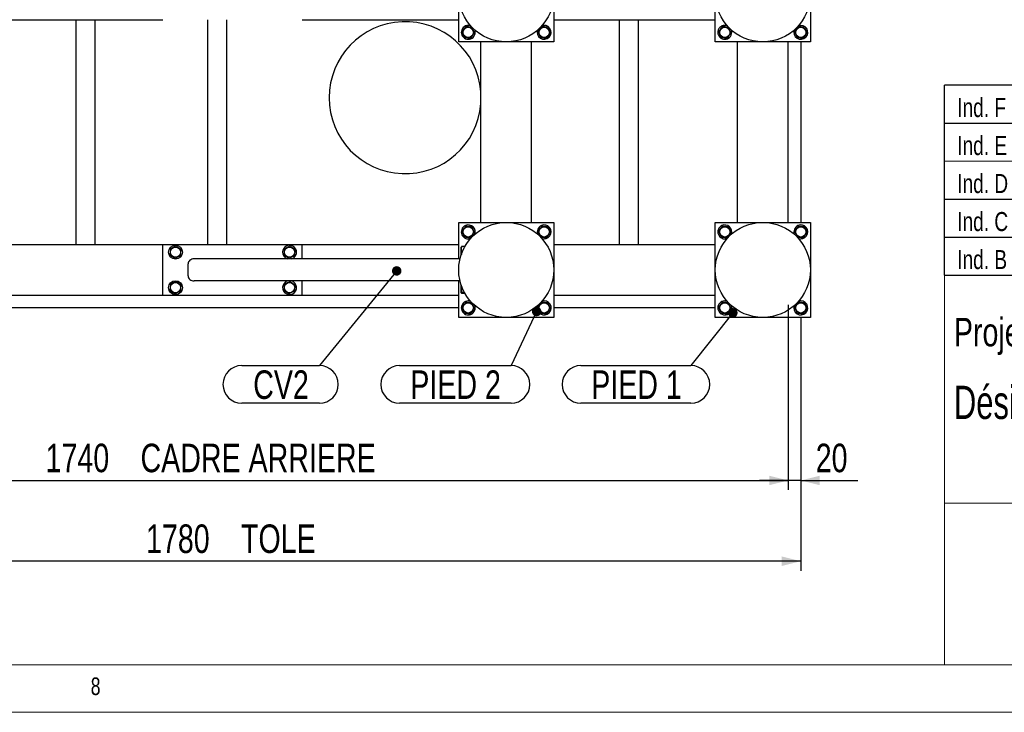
# Model space of a CAD drawing. Header units: millimetres. Extents: x 5 to 589, y 5 to 415.
# Tile 38 of 71: x 364 to 467, y 5 to 78. Entities that reach past the tile are written whole.
import ezdxf

# ---------------------------------------------------------------- set-up
doc = ezdxf.new("R2010")
doc.units = ezdxf.units.MM
doc.layers.add('COTES', color=1, linetype='Continuous')
doc.layers.add('NOTES', color=6, linetype='Continuous')
doc.layers.add('TRAIT-FORT', color=4, linetype='Continuous', lineweight=25)
doc.styles.add('SLDTEXTSTYLE0', font='TXT', dxfattribs={"width": 0.75})
doc.styles.add('SLDTEXTSTYLE7', font='TXT', dxfattribs={"width": 0.695728})
doc.dimstyles.new('SLDDIMSTYLE4', dxfattribs={"dimtxt": 3, "dimasz": 2, "dimexe": 0, "dimexo": 0.0625, "dimgap": 0.75, "dimtad": 1, "dimdec": 0, "dimlfac": 15, "dimrnd": 1e-09, "dimzin": 12, "dimdsep": 46, "dimtxsty": 'SLDTEXTSTYLE0', "dimsah": 1, "dimcen": 0.09, "dimadec": 0, "dimazin": 3, "dimtfac": 1, "dimtdec": 0, "dimtmove": 0, "dimatfit": 0, "dimfxl": 1, "dimfrac": 2, "dimtolj": 1, "dimtzin": 12, "dimarcsym": 0})
doc.dimstyles.new('SLDDIMSTYLE5', dxfattribs={"dimtxt": 3, "dimasz": 2, "dimexe": 0, "dimexo": 0.0625, "dimgap": 0.75, "dimtad": 1, "dimdec": 0, "dimlfac": 15, "dimrnd": 1e-09, "dimzin": 12, "dimdsep": 46, "dimtxsty": 'SLDTEXTSTYLE0', "dimsah": 1, "dimcen": 0.09, "dimadec": 0, "dimazin": 3, "dimtfac": 1, "dimtdec": 0, "dimtofl": 0, "dimtmove": 0, "dimatfit": 3, "dimfxl": 1, "dimfrac": 2, "dimtolj": 1, "dimtzin": 12, "dimarcsym": 0})
doc.dimstyles.new('SLDDIMSTYLE6', dxfattribs={"dimtxt": 0.18, "dimasz": 1, "dimexe": 0, "dimexo": 0.0625, "dimgap": 0, "dimtad": 0, "dimtih": 1, "dimtoh": 1, "dimdec": 0, "dimrnd": 1e-09, "dimzin": 0, "dimdsep": 46, "dimtxsty": 'Standard', "dimblk1": 'DOT', "dimblk2": 'DOT', "dimsah": 1, "dimcen": 0.09, "dimadec": 0, "dimazin": 0, "dimtfac": 1, "dimtdec": 0, "dimtofl": 0, "dimtmove": 0, "dimatfit": 3, "dimldrblk": 'DOT', "dimfxl": 1, "dimfrac": 2, "dimtolj": 1, "dimtzin": 0, "dimarcsym": 0})

# ---------------------------------------------------------------- blocks, each defined once
blk = doc.blocks.new('Bloc11')
for p, q in [((123, 20), (0, 20)), ((0, 0), (0, 20)), ((0, 16), (123, 16)), ((0, 8), (123, 8)), ((0, 4), (123, 4)), ((0, 0), (123, 0))]:
    blk.add_line(p, q)
at = {"color": 7, "linetype": 'Continuous', "lineweight": 18}
blk.add_line((0, 12), (123, 12), dxfattribs=at)
at = {"color": 7}
for tag in ['AUTOATTR0', 'AUTOATTR1', 'AUTOATTR2', 'AUTOATTR3', 'AUTOATTR4', 'AUTOATTR5', 'AUTOATTR6', 'AUTOATTR7', 'AUTOATTR8', 'AUTOATTR9']:
    blk.add_attdef(tag, (0, 0), '', height=1, dxfattribs=at)
at = {"layer": 'NOTES', "color": 211, "char_height": 2, "attachment_point": 1, "style": 'SLDTEXTSTYLE0'}
for s, insert in [('Ind. F', (1.36, 18.66)), ('Ind. E', (1.36, 14.66)), ('Ind. D', (1.36, 10.66)), ('Ind. C', (1.36, 6.66)), ('Ind. B', (1.36, 2.66))]:
    blk.add_mtext(s, dxfattribs=dict(at, insert=insert))
blk = doc.blocks.new('SW_NOTE_1')
at = {"layer": 'NOTES', "color": 0, "char_height": 3.5, "attachment_point": 1, "style": 'SLDTEXTSTYLE7'}
for s, insert in [('Désignation :', (0, 4.51)), ('CHASSIS ENSEMBLE', (26.67, 4.51))]:
    blk.add_mtext(s, dxfattribs=dict(at, insert=insert))
blk = doc.blocks.new('_D_34')
at = {"layer": 'COTES', "color": 1, "transparency": 16777216}
for p, q in [((328.56, 47.89), (328.56, 28.4)), ((444.56, 47.89), (444.56, 28.4)), ((328.56, 29.4), (444.56, 29.4))]:
    blk.add_line(p, q, dxfattribs=at)
for points in [[(328.56, 29.4), (330.56, 28.9), (330.56, 29.9)], [(444.56, 29.4), (442.56, 29.9), (442.56, 28.9)]]:
    blk.add_solid(points, dxfattribs=at)
at = {"layer": 'COTES', "color": 1, "transparency": 16777216, "char_height": 3, "attachment_point": 1, "style": 'SLDTEXTSTYLE0'}
for s, insert in [('1740', (366.42, 33.27)), ('CADRE ARRIERE', (376.41, 33.27))]:
    blk.add_mtext(s, dxfattribs=dict(at, insert=insert))
blk = doc.blocks.new('_D_36')
at = {"layer": 'COTES', "color": 1, "transparency": 16777216}
for p, q in [((444.56, 47.89), (444.56, 28.4)), ((445.89, 46.56), (445.89, 28.4)), ((444.56, 29.4), (441.56, 29.4)), ((445.89, 29.4), (444.56, 29.4)), ((445.89, 29.4), (451.89, 29.4))]:
    blk.add_line(p, q, dxfattribs=at)
for points in [[(444.56, 29.4), (442.56, 29.9), (442.56, 28.9)], [(445.89, 29.4), (447.89, 28.9), (447.89, 29.9)]]:
    blk.add_solid(points, dxfattribs=at)
at = {"layer": 'COTES', "color": 1, "transparency": 16777216, "insert": (447.46, 33.27), "char_height": 3, "attachment_point": 1, "style": 'SLDTEXTSTYLE0'}
blk.add_mtext('20', dxfattribs=at)
blk = doc.blocks.new('_D_37')
at = {"layer": 'COTES', "color": 1, "transparency": 16777216}
for p, q in [((327.23, 46.56), (327.23, 19.9)), ((445.89, 46.56), (445.89, 19.9)), ((445.89, 20.9), (327.23, 20.9))]:
    blk.add_line(p, q, dxfattribs=at)
for points in [[(327.23, 20.9), (329.23, 20.4), (329.23, 21.4)], [(445.89, 20.9), (443.89, 21.4), (443.89, 20.4)]]:
    blk.add_solid(points, dxfattribs=at)
at = {"layer": 'COTES', "color": 1, "transparency": 16777216, "char_height": 3, "attachment_point": 1, "style": 'SLDTEXTSTYLE0'}
for s, insert in [('1780', (376.99, 24.77)), ('TOLE', (386.98, 24.77))]:
    blk.add_mtext(s, dxfattribs=dict(at, insert=insert))
blk = doc.blocks.new('SW_NOTE_14')
at = {"layer": 'NOTES', "color": 0}
for p, q in [((-11.72, 0), (0, 0)), ((0, -3.95), (-11.72, -3.95))]:
    blk.add_line(p, q, dxfattribs=at)
for centre, start, end in [((-11.72, -1.98), 90, 270), ((0, -1.98), 270, 90)]:
    blk.add_arc(centre, 1.98, start, end, dxfattribs=at)
at = {"layer": 'NOTES', "color": 0, "insert": (-5.83, -0.51), "char_height": 3, "attachment_point": 2, "style": 'SLDTEXTSTYLE0'}
blk.add_mtext('PIED 2', dxfattribs=at)
blk = doc.blocks.new('_Dot')
at = {"color": 0, "linetype": 'ByBlock', "lineweight": -2}
blk.add_line((-0.5, 0), (-1, 0), dxfattribs=at)
at = {"color": 0, "linetype": 'ByBlock', "const_width": 0.5}
blk.add_lwpolyline([(-0.25, 0, 1), (0.25, 0, 1)], format="xyb", close=True, dxfattribs=at)
blk = doc.blocks.new('SW_NOTE_15')
at = {"layer": 'NOTES', "color": 0}
for p, q in [((-11.58, 0), (0, 0)), ((0, -3.95), (-11.58, -3.95))]:
    blk.add_line(p, q, dxfattribs=at)
for centre, start, end in [((-11.58, -1.98), 90, 270), ((0, -1.98), 270, 90)]:
    blk.add_arc(centre, 1.98, start, end, dxfattribs=at)
at = {"layer": 'NOTES', "color": 0, "insert": (-5.73, -0.51), "char_height": 3, "attachment_point": 2, "style": 'SLDTEXTSTYLE0'}
blk.add_mtext('PIED 1', dxfattribs=at)
blk = doc.blocks.new('SW_NOTE_19')
at = {"layer": 'NOTES', "color": 0}
for p, q in [((-8.17, 0), (0, 0)), ((0, -3.95), (-8.17, -3.95))]:
    blk.add_line(p, q, dxfattribs=at)
for centre, start, end in [((-8.17, -1.98), 90, 270), ((0, -1.98), 270, 90)]:
    blk.add_arc(centre, 1.98, start, end, dxfattribs=at)
at = {"layer": 'NOTES', "color": 0, "insert": (-4.04, -0.51), "char_height": 3, "attachment_point": 2, "style": 'SLDTEXTSTYLE0'}
blk.add_mtext('CV2', dxfattribs=at)

msp = doc.modelspace()

# ---------------------------------------------------------------- linework, layer by layer
at = {"color": 7, "linetype": 'Continuous', "lineweight": 18}
for p, q in [((461, 51), (461, 10)), ((584, 51), (461, 51)), ((461, 27), (584, 27)), ((10, 10), (584, 10)), ((461, 10.0004), (584, 10)), ((5, 5), (589, 5))]:
    msp.add_line(p, q, dxfattribs=at)
at = {"layer": 'TRAIT-FORT', "color": 4, "linetype": 'Continuous', "lineweight": 25}
for p, q in [((409.8922, 75.5606), (409.8922, 85.5606)), ((419.8922, 85.5606), (419.8922, 75.5606)), ((436.8922, 75.5606), (436.8922, 85.5606)), ((446.8922, 85.5606), (446.8922, 75.5606)), ((342.8922, 77.8939), (378.7589, 77.8939)), ((369.6255, 54.2272), (369.6255, 77.8939)), ((371.6255, 54.2272), (371.6255, 77.8939)), ((383.4922, 54.2272), (383.4922, 77.8939)), ((385.4922, 54.2272), (385.4922, 77.8939)), ((393.4255, 77.8939), (409.8922, 77.8939)), ((419.8922, 77.8939), (436.8922, 77.8939)), ((426.8255, 54.2272), (426.8255, 77.8939)), ((428.8255, 54.2272), (428.8255, 77.8939)), ((419.8922, 75.5606), (409.8922, 75.5606)), ((412.2255, 56.5606), (412.2255, 75.5606)), ((417.5589, 56.5606), (417.5589, 75.5606)), ((446.8922, 75.5606), (436.8922, 75.5606)), ((439.2255, 56.5606), (439.2255, 75.5606)), ((444.5589, 56.5606), (444.5589, 75.5606)), ((445.8922, 75.5606), (445.8922, 56.5606)), ((409.8922, 52.7272), (409.8922, 56.5606)), ((409.8922, 56.5606), (419.8922, 56.5606)), ((419.8922, 56.5606), (419.8922, 46.5606)), ((436.8922, 56.5606), (446.8922, 56.5606)), ((436.8922, 46.5606), (436.8922, 56.5606)), ((446.8922, 56.5606), (446.8922, 46.5606)), ((342.8922, 54.2272), (378.7589, 54.2272)), ((378.7589, 48.8939), (378.7589, 54.2272)), ((378.7589, 54.2272), (393.4255, 54.2272)), ((393.4255, 52.7272), (393.4255, 54.2272)), ((393.4255, 54.2272), (409.8922, 54.2272)), ((410.1777, 53.9983), (410.1589, 53.9656)), ((410.1589, 53.1717), (410.1589, 53.9656)), ((410.5445, 54.03), (410.2258, 54.03)), ((419.8922, 54.2272), (436.8922, 54.2272)), ((410.287, 53.5081), (410.2258, 53.5081)), ((381.4255, 50.9272), (381.4255, 52.1939)), ((410.0302, 52.7272), (382.0482, 52.7272)), ((410.0302, 50.3939), (382.0482, 50.3939)), ((393.4255, 48.8939), (393.4255, 50.3939)), ((409.8922, 46.5606), (409.8922, 50.3939)), ((410.1589, 49.1556), (410.1589, 49.9495)), ((338.5589, 48.8939), (378.7589, 48.8939)), ((378.7589, 48.8939), (393.4255, 48.8939)), ((393.4255, 48.8939), (409.8922, 48.8939)), ((410.1589, 49.1556), (410.1777, 49.1229)), ((410.4996, 49.172), (410.2258, 49.172)), ((410.5445, 49.0912), (410.2258, 49.0912)), ((419.8922, 48.8939), (436.8922, 48.8939)), ((409.8922, 47.5606), (338.5589, 47.5606)), ((436.8922, 47.5606), (419.8922, 47.5606)), ((419.8922, 46.5606), (409.8922, 46.5606)), ((446.8922, 46.5606), (436.8922, 46.5606))]:
    msp.add_line(p, q, dxfattribs=at)
for centre, radius in [((414.8922, 80.5606), 5), ((441.8922, 80.5606), 5), ((410.8922, 76.5606), 0.5383), ((418.8922, 76.5606), 0.5383), ((437.8922, 76.5606), 0.5383), ((445.8922, 76.5606), 0.5383), ((414.8922, 51.5606), 5), ((410.8922, 55.5606), 0.5383), ((418.8922, 55.5606), 0.5383), ((441.8922, 51.5606), 5), ((437.8922, 55.5606), 0.5383), ((445.8922, 55.5606), 0.5383), ((380.0922, 53.4272), 0.7333), ((380.0922, 53.4272), 0.5383), ((392.0922, 53.4272), 0.5383), ((380.0922, 49.6939), 0.7333), ((380.0922, 49.6939), 0.5383), ((392.0922, 49.6939), 0.5383), ((410.8922, 47.5606), 0.5383), ((418.8922, 47.5606), 0.5383), ((437.8922, 47.5606), 0.5383), ((445.8922, 47.5606), 0.5383)]:
    msp.add_circle(centre, radius, dxfattribs=at)
for centre, radius, start, end in [((404.2522, 69.6837), 8, 4.679481, 355.320519), ((410.8922, 76.5606), 0.7333, 114.061526, 20.301433), ((410.8922, 76.5606), 0.7333, 69.698567, 114.061526), ((418.8922, 76.5606), 0.7333, 157.272525, 114.061526), ((437.8922, 76.5606), 0.7333, 114.061526, 20.285754), ((437.8922, 76.5606), 0.7333, 69.714251, 114.061526), ((445.8922, 76.5606), 0.7333, 159.692401, 110.307597), ((410.8922, 55.5606), 0.7333, 114.061526, 293.62098), ((410.8922, 55.5606), 0.7333, 337.275565, 114.061526), ((418.8922, 55.5606), 0.7333, 114.061526, 200.303362), ((418.8922, 55.5606), 0.7333, 249.696639, 114.061526), ((437.8922, 55.5606), 0.7333, 114.061526, 290.290854), ((437.8922, 55.5606), 0.7333, 339.709142, 114.061526), ((445.8922, 55.5606), 0.7333, 114.061526, 200.306391), ((445.8922, 55.5606), 0.7333, 249.69361, 114.061526), ((392.0922, 53.4272), 0.7333, 24.061526, 252.658557), ((392.0922, 53.4272), 0.7333, 287.341443, 24.061526), ((392.0922, 49.6939), 0.7333, 107.341443, 24.061526), ((392.0922, 49.6939), 0.7333, 24.061526, 72.658557), ((410.8922, 47.5606), 0.7333, 114.061526, 20.796094), ((410.8922, 47.5606), 0.7333, 66.928484, 114.061526), ((418.8922, 47.5606), 0.7333, 159.682567, 110.317429), ((437.8922, 47.5606), 0.7333, 114.061526, 20.291211), ((437.8922, 47.5606), 0.7333, 69.708793, 114.061526), ((445.8922, 47.5606), 0.7333, 159.694268, 110.30573)]:
    msp.add_arc(centre, radius, start, end, dxfattribs=at)
for centre, start_param, end_param in [((382.0482, 52.1939), 4.71238898, 6.28318531), ((382.0482, 50.9272), 0, 1.57079633)]:
    msp.add_ellipse(centre, major_axis=(-0.6227, 0), ratio=0.85645599, start_param=start_param, end_param=end_param, dxfattribs=at)
for points, knots in [([(410.2418, 76.6326), (410.2911, 76.6997), (410.3727, 76.8106), (410.491, 76.9715), (410.5706, 77.0798), (410.6163, 77.1421), (410.6294, 77.1598)], [0, 0, 0, 0, 0.38554949, 0.63764185, 0.89654625, 1, 1, 1, 1]), ([(411.2798, 77.0878), (411.2233, 77.094), (411.1092, 77.1067), (410.9401, 77.1254), (410.7785, 77.1433), (410.6794, 77.1543), (410.6294, 77.1598)], [0, 0, 0, 0, 0.26460494, 0.53494775, 0.76534313, 1, 1, 1, 1]), ([(411.2798, 77.0878), (411.3026, 77.0358), (411.3487, 76.9306), (411.417, 76.7748), (411.4823, 76.6259), (411.5223, 76.5346), (411.5425, 76.4885)], [0, 0, 0, 0, 0.264604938, 0.534947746, 0.765343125, 1, 1, 1, 1]), ([(418.2418, 76.6326), (418.2911, 76.6997), (418.3727, 76.8106), (418.491, 76.9715), (418.5706, 77.0798), (418.6163, 77.1421), (418.6294, 77.1598)], [0, 0, 0, 0, 0.38554949, 0.63764185, 0.89654625, 1, 1, 1, 1]), ([(419.2798, 77.0878), (419.2233, 77.094), (419.1092, 77.1067), (418.9401, 77.1254), (418.7785, 77.1433), (418.6794, 77.1543), (418.6294, 77.1598)], [0, 0, 0, 0, 0.26460494, 0.53494775, 0.76534313, 1, 1, 1, 1]), ([(419.2798, 77.0878), (419.3026, 77.0358), (419.3487, 76.9306), (419.417, 76.7748), (419.4823, 76.6259), (419.5223, 76.5346), (419.5425, 76.4885)], [0, 0, 0, 0, 0.264604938, 0.534947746, 0.765343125, 1, 1, 1, 1]), ([(437.2418, 76.6326), (437.2911, 76.6997), (437.3727, 76.8106), (437.491, 76.9715), (437.5706, 77.0798), (437.6163, 77.1421), (437.6294, 77.1598)], [0, 0, 0, 0, 0.38554949, 0.63764185, 0.89654625, 1, 1, 1, 1]), ([(438.2798, 77.0878), (438.2233, 77.094), (438.1092, 77.1067), (437.9401, 77.1254), (437.7785, 77.1433), (437.6794, 77.1543), (437.6294, 77.1598)], [0, 0, 0, 0, 0.26460494, 0.53494775, 0.76534313, 1, 1, 1, 1]), ([(438.2798, 77.0878), (438.3026, 77.0358), (438.3487, 76.9306), (438.417, 76.7748), (438.4823, 76.6259), (438.5223, 76.5346), (438.5425, 76.4885)], [0, 0, 0, 0, 0.264604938, 0.534947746, 0.765343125, 1, 1, 1, 1]), ([(445.2418, 76.6326), (445.2911, 76.6997), (445.3727, 76.8106), (445.491, 76.9715), (445.5706, 77.0798), (445.6163, 77.1421), (445.6294, 77.1598)], [0, 0, 0, 0, 0.38554949, 0.63764185, 0.89654625, 1, 1, 1, 1]), ([(446.2798, 77.0878), (446.2233, 77.094), (446.1092, 77.1067), (445.9401, 77.1254), (445.7785, 77.1433), (445.6794, 77.1543), (445.6294, 77.1598)], [0, 0, 0, 0, 0.26460494, 0.53494775, 0.76534313, 1, 1, 1, 1]), ([(446.2798, 77.0878), (446.3026, 77.0358), (446.3487, 76.9306), (446.417, 76.7748), (446.4823, 76.6259), (446.5223, 76.5346), (446.5425, 76.4885)], [0, 0, 0, 0, 0.264604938, 0.534947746, 0.765343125, 1, 1, 1, 1]), ([(410.5046, 76.0334), (410.4818, 76.0854), (410.4357, 76.1905), (410.3674, 76.3463), (410.3021, 76.4953), (410.262, 76.5866), (410.2418, 76.6326)], [0, 0, 0, 0, 0.26460494, 0.53494775, 0.76534313, 1, 1, 1, 1]), ([(410.5046, 76.0334), (410.5611, 76.0271), (410.6752, 76.0145), (410.8443, 75.9958), (411.0059, 75.9779), (411.105, 75.9669), (411.155, 75.9613)], [0, 0, 0, 0, 0.26460494, 0.53494775, 0.76534313, 1, 1, 1, 1]), ([(411.155, 75.9613), (411.2043, 76.0284), (411.2858, 76.1393), (411.4041, 76.3002), (411.4837, 76.4085), (411.5295, 76.4708), (411.5425, 76.4885)], [0, 0, 0, 0, 0.38554949, 0.63764185, 0.89654625, 1, 1, 1, 1]), ([(418.5046, 76.0334), (418.4818, 76.0854), (418.4357, 76.1905), (418.3674, 76.3463), (418.3021, 76.4953), (418.262, 76.5866), (418.2418, 76.6326)], [0, 0, 0, 0, 0.26460494, 0.53494775, 0.76534313, 1, 1, 1, 1]), ([(418.5046, 76.0334), (418.5611, 76.0271), (418.6752, 76.0145), (418.8443, 75.9958), (419.0059, 75.9779), (419.105, 75.9669), (419.155, 75.9613)], [0, 0, 0, 0, 0.26460494, 0.53494775, 0.76534313, 1, 1, 1, 1]), ([(419.155, 75.9613), (419.2043, 76.0284), (419.2858, 76.1393), (419.4041, 76.3002), (419.4837, 76.4085), (419.5295, 76.4708), (419.5425, 76.4885)], [0, 0, 0, 0, 0.38554949, 0.63764185, 0.89654625, 1, 1, 1, 1]), ([(437.5046, 76.0334), (437.4818, 76.0854), (437.4357, 76.1905), (437.3674, 76.3463), (437.3021, 76.4953), (437.262, 76.5866), (437.2418, 76.6326)], [0, 0, 0, 0, 0.26460494, 0.53494775, 0.76534313, 1, 1, 1, 1]), ([(437.5046, 76.0334), (437.5611, 76.0271), (437.6752, 76.0145), (437.8443, 75.9958), (438.0059, 75.9779), (438.105, 75.9669), (438.155, 75.9613)], [0, 0, 0, 0, 0.26460494, 0.53494775, 0.76534313, 1, 1, 1, 1]), ([(438.155, 75.9613), (438.2043, 76.0284), (438.2858, 76.1393), (438.4041, 76.3002), (438.4837, 76.4085), (438.5295, 76.4708), (438.5425, 76.4885)], [0, 0, 0, 0, 0.38554949, 0.63764185, 0.89654625, 1, 1, 1, 1]), ([(445.5046, 76.0334), (445.4818, 76.0854), (445.4357, 76.1905), (445.3674, 76.3463), (445.3021, 76.4953), (445.262, 76.5866), (445.2418, 76.6326)], [0, 0, 0, 0, 0.26460494, 0.53494775, 0.76534313, 1, 1, 1, 1]), ([(445.5046, 76.0334), (445.5611, 76.0271), (445.6752, 76.0145), (445.8443, 75.9958), (446.0059, 75.9779), (446.105, 75.9669), (446.155, 75.9613)], [0, 0, 0, 0, 0.26460494, 0.53494775, 0.76534313, 1, 1, 1, 1]), ([(446.155, 75.9613), (446.2043, 76.0284), (446.2858, 76.1393), (446.4041, 76.3002), (446.4837, 76.4085), (446.5295, 76.4708), (446.5425, 76.4885)], [0, 0, 0, 0, 0.38554949, 0.63764185, 0.89654625, 1, 1, 1, 1]), ([(410.2418, 55.6326), (410.2911, 55.6997), (410.3727, 55.8106), (410.491, 55.9715), (410.5706, 56.0798), (410.6163, 56.1421), (410.6294, 56.1598)], [0, 0, 0, 0, 0.38554949, 0.63764185, 0.89654625, 1, 1, 1, 1]), ([(411.2798, 56.0878), (411.2233, 56.094), (411.1092, 56.1067), (410.9401, 56.1254), (410.7785, 56.1433), (410.6794, 56.1543), (410.6294, 56.1598)], [0, 0, 0, 0, 0.26460494, 0.53494775, 0.76534313, 1, 1, 1, 1]), ([(411.2798, 56.0878), (411.3026, 56.0358), (411.3487, 55.9306), (411.417, 55.7748), (411.4823, 55.6259), (411.5223, 55.5346), (411.5425, 55.4885)], [0, 0, 0, 0, 0.264604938, 0.534947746, 0.765343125, 1, 1, 1, 1]), ([(418.2418, 55.6326), (418.2911, 55.6997), (418.3727, 55.8106), (418.491, 55.9715), (418.5706, 56.0798), (418.6163, 56.1421), (418.6294, 56.1598)], [0, 0, 0, 0, 0.38554949, 0.63764185, 0.89654625, 1, 1, 1, 1]), ([(419.2798, 56.0878), (419.2233, 56.094), (419.1092, 56.1067), (418.9401, 56.1254), (418.7785, 56.1433), (418.6794, 56.1543), (418.6294, 56.1598)], [0, 0, 0, 0, 0.26460494, 0.53494775, 0.76534313, 1, 1, 1, 1]), ([(419.2798, 56.0878), (419.3026, 56.0358), (419.3487, 55.9306), (419.417, 55.7748), (419.4823, 55.6259), (419.5223, 55.5346), (419.5425, 55.4885)], [0, 0, 0, 0, 0.264604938, 0.534947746, 0.765343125, 1, 1, 1, 1]), ([(437.2418, 55.6326), (437.2911, 55.6997), (437.3727, 55.8106), (437.491, 55.9715), (437.5706, 56.0798), (437.6163, 56.1421), (437.6294, 56.1598)], [0, 0, 0, 0, 0.38554949, 0.63764185, 0.89654625, 1, 1, 1, 1]), ([(438.2798, 56.0878), (438.2233, 56.094), (438.1092, 56.1067), (437.9401, 56.1254), (437.7785, 56.1433), (437.6794, 56.1543), (437.6294, 56.1598)], [0, 0, 0, 0, 0.26460494, 0.53494775, 0.76534313, 1, 1, 1, 1]), ([(438.2798, 56.0878), (438.3026, 56.0358), (438.3487, 55.9306), (438.417, 55.7748), (438.4823, 55.6259), (438.5223, 55.5346), (438.5425, 55.4885)], [0, 0, 0, 0, 0.264604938, 0.534947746, 0.765343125, 1, 1, 1, 1]), ([(445.2418, 55.6326), (445.2911, 55.6997), (445.3727, 55.8106), (445.491, 55.9715), (445.5706, 56.0798), (445.6163, 56.1421), (445.6294, 56.1598)], [0, 0, 0, 0, 0.38554949, 0.63764185, 0.89654625, 1, 1, 1, 1]), ([(446.2798, 56.0878), (446.2233, 56.094), (446.1092, 56.1067), (445.9401, 56.1254), (445.7785, 56.1433), (445.6794, 56.1543), (445.6294, 56.1598)], [0, 0, 0, 0, 0.26460494, 0.53494775, 0.76534313, 1, 1, 1, 1]), ([(446.2798, 56.0878), (446.3026, 56.0358), (446.3487, 55.9306), (446.417, 55.7748), (446.4823, 55.6259), (446.5223, 55.5346), (446.5425, 55.4885)], [0, 0, 0, 0, 0.264604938, 0.534947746, 0.765343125, 1, 1, 1, 1]), ([(410.5046, 55.0334), (410.4818, 55.0854), (410.4357, 55.1905), (410.3674, 55.3463), (410.3021, 55.4953), (410.262, 55.5866), (410.2418, 55.6326)], [0, 0, 0, 0, 0.26460494, 0.53494775, 0.76534313, 1, 1, 1, 1]), ([(410.5046, 55.0334), (410.5611, 55.0271), (410.6752, 55.0145), (410.8443, 54.9958), (411.0059, 54.9779), (411.105, 54.9669), (411.155, 54.9613)], [0, 0, 0, 0, 0.26460494, 0.53494775, 0.76534313, 1, 1, 1, 1]), ([(411.155, 54.9613), (411.2043, 55.0284), (411.2858, 55.1393), (411.4041, 55.3002), (411.4837, 55.4085), (411.5295, 55.4708), (411.5425, 55.4885)], [0, 0, 0, 0, 0.38554949, 0.63764185, 0.89654625, 1, 1, 1, 1]), ([(418.5046, 55.0334), (418.4818, 55.0854), (418.4357, 55.1905), (418.3674, 55.3463), (418.3021, 55.4953), (418.262, 55.5866), (418.2418, 55.6326)], [0, 0, 0, 0, 0.26460494, 0.53494775, 0.76534313, 1, 1, 1, 1]), ([(418.5046, 55.0334), (418.5611, 55.0271), (418.6752, 55.0145), (418.8443, 54.9958), (419.0059, 54.9779), (419.105, 54.9669), (419.155, 54.9613)], [0, 0, 0, 0, 0.26460494, 0.53494775, 0.76534313, 1, 1, 1, 1]), ([(419.155, 54.9613), (419.2043, 55.0284), (419.2858, 55.1393), (419.4041, 55.3002), (419.4837, 55.4085), (419.5295, 55.4708), (419.5425, 55.4885)], [0, 0, 0, 0, 0.38554949, 0.63764185, 0.89654625, 1, 1, 1, 1]), ([(437.5046, 55.0334), (437.4818, 55.0854), (437.4357, 55.1905), (437.3674, 55.3463), (437.3021, 55.4953), (437.262, 55.5866), (437.2418, 55.6326)], [0, 0, 0, 0, 0.26460494, 0.53494775, 0.76534313, 1, 1, 1, 1]), ([(437.5046, 55.0334), (437.5611, 55.0271), (437.6752, 55.0145), (437.8443, 54.9958), (438.0059, 54.9779), (438.105, 54.9669), (438.155, 54.9613)], [0, 0, 0, 0, 0.26460494, 0.53494775, 0.76534313, 1, 1, 1, 1]), ([(438.155, 54.9613), (438.2043, 55.0284), (438.2858, 55.1393), (438.4041, 55.3002), (438.4837, 55.4085), (438.5295, 55.4708), (438.5425, 55.4885)], [0, 0, 0, 0, 0.38554949, 0.63764185, 0.89654625, 1, 1, 1, 1]), ([(445.5046, 55.0334), (445.4818, 55.0854), (445.4357, 55.1905), (445.3674, 55.3463), (445.3021, 55.4953), (445.262, 55.5866), (445.2418, 55.6326)], [0, 0, 0, 0, 0.26460494, 0.53494775, 0.76534313, 1, 1, 1, 1]), ([(445.5046, 55.0334), (445.5611, 55.0271), (445.6752, 55.0145), (445.8443, 54.9958), (446.0059, 54.9779), (446.105, 54.9669), (446.155, 54.9613)], [0, 0, 0, 0, 0.26460494, 0.53494775, 0.76534313, 1, 1, 1, 1]), ([(446.155, 54.9613), (446.2043, 55.0284), (446.2858, 55.1393), (446.4041, 55.3002), (446.4837, 55.4085), (446.5295, 55.4708), (446.5425, 55.4885)], [0, 0, 0, 0, 0.38554949, 0.63764185, 0.89654625, 1, 1, 1, 1]), ([(379.565, 53.8148), (379.617, 53.8376), (379.7222, 53.8837), (379.8779, 53.9521), (380.0269, 54.0174), (380.1182, 54.0574), (380.1642, 54.0776)], [0, 0, 0, 0, 0.26460494, 0.53494775, 0.76534313, 1, 1, 1, 1]), ([(380.1642, 54.0776), (380.2313, 54.0283), (380.3422, 53.9467), (380.5031, 53.8284), (380.6114, 53.7489), (380.6737, 53.7031), (380.6914, 53.69)], [0, 0, 0, 0, 0.38554949, 0.63764185, 0.89654625, 1, 1, 1, 1]), ([(391.565, 53.8148), (391.617, 53.8376), (391.7222, 53.8837), (391.8779, 53.9521), (392.0269, 54.0174), (392.1182, 54.0574), (392.1642, 54.0776)], [0, 0, 0, 0, 0.26460494, 0.53494775, 0.76534313, 1, 1, 1, 1]), ([(392.1642, 54.0776), (392.2313, 54.0283), (392.3422, 53.9467), (392.5031, 53.8284), (392.6114, 53.7489), (392.6737, 53.7031), (392.6914, 53.69)], [0, 0, 0, 0, 0.38554949, 0.63764185, 0.89654625, 1, 1, 1, 1]), ([(410.2258, 53.5081), (410.2112, 53.5534), (410.1817, 53.6449), (410.1708, 53.7806), (410.1867, 53.9103), (410.2127, 53.9899), (410.2258, 54.03)], [0, 0, 0, 0, 0.264604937, 0.534947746, 0.765343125, 1, 1, 1, 1]), ([(410.2258, 54.03), (410.2018, 54.0197), (410.1773, 54.0092), (410.1782, 53.9985), (410.1782, 53.9982)], [0, 0, 0, 0, 0.97749191, 1, 1, 1, 1]), ([(379.565, 53.8148), (379.5587, 53.7584), (379.5461, 53.6443), (379.5274, 53.4752), (379.5095, 53.3136), (379.4985, 53.2145), (379.4929, 53.1645)], [0, 0, 0, 0, 0.26460494, 0.53494775, 0.76534313, 1, 1, 1, 1]), ([(379.4929, 53.1645), (379.56, 53.1152), (379.671, 53.0336), (379.8319, 52.9153), (379.9401, 52.8357), (380.0024, 52.79), (380.0201, 52.7769)], [0, 0, 0, 0, 0.38554949, 0.63764185, 0.89654625, 1, 1, 1, 1]), ([(380.6194, 53.0397), (380.5674, 53.0169), (380.4622, 52.9708), (380.3064, 52.9024), (380.1575, 52.8371), (380.0662, 52.7971), (380.0201, 52.7769)], [0, 0, 0, 0, 0.26460494, 0.53494775, 0.76534313, 1, 1, 1, 1]), ([(380.6194, 53.0397), (380.6256, 53.0961), (380.6383, 53.2102), (380.657, 53.3793), (380.6749, 53.5409), (380.6859, 53.64), (380.6914, 53.69)], [0, 0, 0, 0, 0.26460494, 0.53494775, 0.76534313, 1, 1, 1, 1]), ([(391.565, 53.8148), (391.5587, 53.7584), (391.5461, 53.6443), (391.5274, 53.4752), (391.5095, 53.3136), (391.4985, 53.2145), (391.4929, 53.1645)], [0, 0, 0, 0, 0.26460494, 0.53494775, 0.76534313, 1, 1, 1, 1]), ([(391.4929, 53.1645), (391.56, 53.1152), (391.671, 53.0336), (391.8319, 52.9153), (391.9401, 52.8357), (392.0024, 52.79), (392.0201, 52.7769)], [0, 0, 0, 0, 0.38554949, 0.63764185, 0.89654625, 1, 1, 1, 1]), ([(392.6194, 53.0397), (392.5674, 53.0169), (392.4622, 52.9708), (392.3064, 52.9024), (392.1575, 52.8371), (392.0662, 52.7971), (392.0201, 52.7769)], [0, 0, 0, 0, 0.26460494, 0.53494775, 0.76534313, 1, 1, 1, 1]), ([(392.6194, 53.0397), (392.6256, 53.0961), (392.6383, 53.2102), (392.657, 53.3793), (392.6749, 53.5409), (392.6859, 53.64), (392.6914, 53.69)], [0, 0, 0, 0, 0.26460494, 0.53494775, 0.76534313, 1, 1, 1, 1]), ([(410.2258, 53.5081), (410.2108, 53.4557), (410.1804, 53.3501), (410.1772, 53.2409), (410.1755, 53.1858)], [0, 0, 0, 0, 0.49541809, 1, 1, 1, 1]), ([(379.565, 50.0815), (379.5587, 50.025), (379.5461, 49.9109), (379.5274, 49.7419), (379.5095, 49.5802), (379.4985, 49.4811), (379.4929, 49.4311)], [0, 0, 0, 0, 0.26460494, 0.53494775, 0.76534313, 1, 1, 1, 1]), ([(379.565, 50.0815), (379.617, 50.1043), (379.7222, 50.1504), (379.8779, 50.2187), (380.0269, 50.284), (380.1182, 50.3241), (380.1642, 50.3443)], [0, 0, 0, 0, 0.26460494, 0.53494775, 0.76534313, 1, 1, 1, 1]), ([(380.1642, 50.3443), (380.2313, 50.295), (380.3422, 50.2134), (380.5031, 50.0951), (380.6114, 50.0155), (380.6737, 49.9698), (380.6914, 49.9567)], [0, 0, 0, 0, 0.38554949, 0.63764185, 0.89654625, 1, 1, 1, 1]), ([(380.6194, 49.3063), (380.6256, 49.3628), (380.6383, 49.4769), (380.657, 49.646), (380.6749, 49.8076), (380.6859, 49.9067), (380.6914, 49.9567)], [0, 0, 0, 0, 0.26460494, 0.53494775, 0.76534313, 1, 1, 1, 1]), ([(391.565, 50.0815), (391.5587, 50.025), (391.5461, 49.9109), (391.5274, 49.7419), (391.5095, 49.5802), (391.4985, 49.4811), (391.4929, 49.4311)], [0, 0, 0, 0, 0.26460494, 0.53494775, 0.76534313, 1, 1, 1, 1]), ([(391.565, 50.0815), (391.617, 50.1043), (391.7222, 50.1504), (391.8779, 50.2187), (392.0269, 50.284), (392.1182, 50.3241), (392.1642, 50.3443)], [0, 0, 0, 0, 0.26460494, 0.53494775, 0.76534313, 1, 1, 1, 1]), ([(392.1642, 50.3443), (392.2313, 50.295), (392.3422, 50.2134), (392.5031, 50.0951), (392.6114, 50.0155), (392.6737, 49.9698), (392.6914, 49.9567)], [0, 0, 0, 0, 0.38554949, 0.63764185, 0.89654625, 1, 1, 1, 1]), ([(392.6194, 49.3063), (392.6256, 49.3628), (392.6383, 49.4769), (392.657, 49.646), (392.6749, 49.8076), (392.6859, 49.9067), (392.6914, 49.9567)], [0, 0, 0, 0, 0.26460494, 0.53494775, 0.76534313, 1, 1, 1, 1]), ([(410.2258, 49.7747), (410.2112, 49.7224), (410.1817, 49.6166), (410.1708, 49.46), (410.1867, 49.3102), (410.2127, 49.2183), (410.2258, 49.172)], [0, 0, 0, 0, 0.26460494, 0.53494775, 0.76534313, 1, 1, 1, 1]), ([(379.4929, 49.4311), (379.56, 49.3818), (379.671, 49.3003), (379.8319, 49.182), (379.9401, 49.1024), (380.0024, 49.0566), (380.0201, 49.0436)], [0, 0, 0, 0, 0.38554949, 0.63764185, 0.89654625, 1, 1, 1, 1]), ([(380.6194, 49.3063), (380.5674, 49.2835), (380.4622, 49.2374), (380.3064, 49.1691), (380.1575, 49.1038), (380.0662, 49.0638), (380.0201, 49.0436)], [0, 0, 0, 0, 0.26460494, 0.53494775, 0.76534313, 1, 1, 1, 1]), ([(391.4929, 49.4311), (391.56, 49.3818), (391.671, 49.3003), (391.8319, 49.182), (391.9401, 49.1024), (392.0024, 49.0566), (392.0201, 49.0436)], [0, 0, 0, 0, 0.38554949, 0.63764185, 0.89654625, 1, 1, 1, 1]), ([(392.6194, 49.3063), (392.5674, 49.2835), (392.4622, 49.2374), (392.3064, 49.1691), (392.1575, 49.1038), (392.0662, 49.0638), (392.0201, 49.0436)], [0, 0, 0, 0, 0.26460494, 0.53494775, 0.76534313, 1, 1, 1, 1]), ([(410.2258, 49.172), (410.2056, 49.1617), (410.1721, 49.1447), (410.1752, 49.12), (410.1985, 49.1035), (410.2197, 49.0939), (410.2258, 49.0912)], [0, 0, 0, 0, 0.38554949, 0.63764185, 0.89654625, 1, 1, 1, 1]), ([(410.2418, 47.6326), (410.2911, 47.6997), (410.3727, 47.8106), (410.491, 47.9715), (410.5706, 48.0798), (410.6163, 48.1421), (410.6294, 48.1598)], [0, 0, 0, 0, 0.38554949, 0.63764185, 0.89654625, 1, 1, 1, 1]), ([(411.2798, 48.0878), (411.2233, 48.094), (411.1092, 48.1067), (410.9401, 48.1254), (410.7785, 48.1433), (410.6794, 48.1543), (410.6294, 48.1598)], [0, 0, 0, 0, 0.26460494, 0.53494775, 0.76534313, 1, 1, 1, 1]), ([(411.2798, 48.0878), (411.3026, 48.0358), (411.3487, 47.9306), (411.417, 47.7748), (411.4823, 47.6259), (411.5223, 47.5346), (411.5425, 47.4885)], [0, 0, 0, 0, 0.264604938, 0.534947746, 0.765343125, 1, 1, 1, 1]), ([(418.2418, 47.6326), (418.2911, 47.6997), (418.3727, 47.8106), (418.491, 47.9715), (418.5706, 48.0798), (418.6163, 48.1421), (418.6294, 48.1598)], [0, 0, 0, 0, 0.38554949, 0.63764185, 0.89654625, 1, 1, 1, 1]), ([(419.2798, 48.0878), (419.2233, 48.094), (419.1092, 48.1067), (418.9401, 48.1254), (418.7785, 48.1433), (418.6794, 48.1543), (418.6294, 48.1598)], [0, 0, 0, 0, 0.26460494, 0.53494775, 0.76534313, 1, 1, 1, 1]), ([(419.2798, 48.0878), (419.3026, 48.0358), (419.3487, 47.9306), (419.417, 47.7748), (419.4823, 47.6259), (419.5223, 47.5346), (419.5425, 47.4885)], [0, 0, 0, 0, 0.264604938, 0.534947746, 0.765343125, 1, 1, 1, 1]), ([(437.2418, 47.6326), (437.2911, 47.6997), (437.3727, 47.8106), (437.491, 47.9715), (437.5706, 48.0798), (437.6163, 48.1421), (437.6294, 48.1598)], [0, 0, 0, 0, 0.38554949, 0.63764185, 0.89654625, 1, 1, 1, 1]), ([(438.2798, 48.0878), (438.2233, 48.094), (438.1092, 48.1067), (437.9401, 48.1254), (437.7785, 48.1433), (437.6794, 48.1543), (437.6294, 48.1598)], [0, 0, 0, 0, 0.26460494, 0.53494775, 0.76534313, 1, 1, 1, 1]), ([(438.2798, 48.0878), (438.3026, 48.0358), (438.3487, 47.9306), (438.417, 47.7748), (438.4823, 47.6259), (438.5223, 47.5346), (438.5425, 47.4885)], [0, 0, 0, 0, 0.264604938, 0.534947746, 0.765343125, 1, 1, 1, 1]), ([(445.2418, 47.6326), (445.2911, 47.6997), (445.3727, 47.8106), (445.491, 47.9715), (445.5706, 48.0798), (445.6163, 48.1421), (445.6294, 48.1598)], [0, 0, 0, 0, 0.38554949, 0.63764185, 0.89654625, 1, 1, 1, 1]), ([(446.2798, 48.0878), (446.2233, 48.094), (446.1092, 48.1067), (445.9401, 48.1254), (445.7785, 48.1433), (445.6794, 48.1543), (445.6294, 48.1598)], [0, 0, 0, 0, 0.26460494, 0.53494775, 0.76534313, 1, 1, 1, 1]), ([(446.2798, 48.0878), (446.3026, 48.0358), (446.3487, 47.9306), (446.417, 47.7748), (446.4823, 47.6259), (446.5223, 47.5346), (446.5425, 47.4885)], [0, 0, 0, 0, 0.264604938, 0.534947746, 0.765343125, 1, 1, 1, 1]), ([(410.5046, 47.0334), (410.4818, 47.0854), (410.4357, 47.1905), (410.3674, 47.3463), (410.3021, 47.4953), (410.262, 47.5866), (410.2418, 47.6326)], [0, 0, 0, 0, 0.26460494, 0.53494775, 0.76534313, 1, 1, 1, 1]), ([(410.5046, 47.0334), (410.5611, 47.0271), (410.6752, 47.0145), (410.8443, 46.9958), (411.0059, 46.9779), (411.105, 46.9669), (411.155, 46.9613)], [0, 0, 0, 0, 0.26460494, 0.53494775, 0.76534313, 1, 1, 1, 1]), ([(411.155, 46.9613), (411.2043, 47.0284), (411.2858, 47.1393), (411.4041, 47.3002), (411.4837, 47.4085), (411.5295, 47.4708), (411.5425, 47.4885)], [0, 0, 0, 0, 0.38554949, 0.63764185, 0.89654625, 1, 1, 1, 1]), ([(418.5046, 47.0334), (418.4818, 47.0854), (418.4357, 47.1905), (418.3674, 47.3463), (418.3021, 47.4953), (418.262, 47.5866), (418.2418, 47.6326)], [0, 0, 0, 0, 0.26460494, 0.53494775, 0.76534313, 1, 1, 1, 1]), ([(418.5046, 47.0334), (418.5611, 47.0271), (418.6752, 47.0145), (418.8443, 46.9958), (419.0059, 46.9779), (419.105, 46.9669), (419.155, 46.9613)], [0, 0, 0, 0, 0.26460494, 0.53494775, 0.76534313, 1, 1, 1, 1]), ([(419.155, 46.9613), (419.2043, 47.0284), (419.2858, 47.1393), (419.4041, 47.3002), (419.4837, 47.4085), (419.5295, 47.4708), (419.5425, 47.4885)], [0, 0, 0, 0, 0.38554949, 0.63764185, 0.89654625, 1, 1, 1, 1]), ([(437.5046, 47.0334), (437.4818, 47.0854), (437.4357, 47.1905), (437.3674, 47.3463), (437.3021, 47.4953), (437.262, 47.5866), (437.2418, 47.6326)], [0, 0, 0, 0, 0.26460494, 0.53494775, 0.76534313, 1, 1, 1, 1]), ([(437.5046, 47.0334), (437.5611, 47.0271), (437.6752, 47.0145), (437.8443, 46.9958), (438.0059, 46.9779), (438.105, 46.9669), (438.155, 46.9613)], [0, 0, 0, 0, 0.26460494, 0.53494775, 0.76534313, 1, 1, 1, 1]), ([(438.155, 46.9613), (438.2043, 47.0284), (438.2858, 47.1393), (438.4041, 47.3002), (438.4837, 47.4085), (438.5295, 47.4708), (438.5425, 47.4885)], [0, 0, 0, 0, 0.38554949, 0.63764185, 0.89654625, 1, 1, 1, 1]), ([(445.5046, 47.0334), (445.4818, 47.0854), (445.4357, 47.1905), (445.3674, 47.3463), (445.3021, 47.4953), (445.262, 47.5866), (445.2418, 47.6326)], [0, 0, 0, 0, 0.26460494, 0.53494775, 0.76534313, 1, 1, 1, 1]), ([(445.5046, 47.0334), (445.5611, 47.0271), (445.6752, 47.0145), (445.8443, 46.9958), (446.0059, 46.9779), (446.105, 46.9669), (446.155, 46.9613)], [0, 0, 0, 0, 0.26460494, 0.53494775, 0.76534313, 1, 1, 1, 1]), ([(446.155, 46.9613), (446.2043, 47.0284), (446.2858, 47.1393), (446.4041, 47.3002), (446.4837, 47.4085), (446.5295, 47.4708), (446.5425, 47.4885)], [0, 0, 0, 0, 0.38554949, 0.63764185, 0.89654625, 1, 1, 1, 1])]:
    msp.add_open_spline(points, degree=3, knots=knots, dxfattribs=at)

# ---------------------------------------------------------------- block references
at = {"color": 7, "linetype": 'Continuous'}
msp.add_blockref('Bloc11', (460.9936, 50.9899), dxfattribs=at)
msp.add_blockref('Bloc11', (460.9936, 50.9899), dxfattribs=at)
at = {"layer": 'NOTES', "color": 211}
for name, p in [('SW_NOTE_19', (395.2316, 41.4937)), ('SW_NOTE_14', (415.3951, 41.4937)), ('SW_NOTE_15', (434.3324, 41.4937)), ('SW_NOTE_1', (462.0006, 34.8629))]:
    msp.add_blockref(name, p, dxfattribs=at)

# ---------------------------------------------------------------- texts
at = {"layer": 'NOTES', "color": 211, "attachment_point": 1, "style": 'SLDTEXTSTYLE0'}
for s, insert, char_height in [('Projet : CHASSIS MALTAIR02', (462.0006, 46.5148), 3), ('8', (371.1667, 8.668), 1.8521)]:
    msp.add_mtext(s, dxfattribs=dict(at, insert=insert, char_height=char_height))

# ---------------------------------------------------------------- dimensions: what is measured, and where the dimension line sits
at = {"layer": 'COTES', "color": 1}
dim = msp.add_linear_dim(base=(444.5589, 29.4033), p1=(328.5589, 48.8939), p2=(444.5589, 48.8939), angle=0, text='<> CADRE ARRIERE', dimstyle='SLDDIMSTYLE5', dxfattribs=at)
dim.commit()
dim.dimension.update_dxf_attribs({"geometry": '_D_34', "text_midpoint": (386.5589, 29.4033), "dimtype": 160})
dim = msp.add_linear_dim(base=(444.5589, 29.4033), p1=(445.8922, 47.5606), p2=(444.5589, 48.8939), dimstyle='SLDDIMSTYLE4', dxfattribs=at)
dim.commit()
dim.dimension.update_dxf_attribs({"geometry": '_D_36', "text_midpoint": (449.6757, 29.4033), "dimtype": 160})
dim = msp.add_linear_dim(base=(327.2255, 20.9), p1=(445.8922, 47.5606), p2=(327.2255, 47.5606), text='<> TOLE', dimstyle='SLDDIMSTYLE5', dxfattribs=at)
dim.commit()
dim.dimension.update_dxf_attribs({"geometry": '_D_37', "text_midpoint": (386.5589, 20.9), "dimtype": 160})

# ---------------------------------------------------------------- leaders
at = {"layer": 'NOTES', "color": 211}
for points in [[(403.3669, 51.4547), (395.2316, 41.4937)], [(418.0905, 47.1828), (415.3951, 41.4937)], [(438.7346, 47.0399), (434.3324, 41.4937)]]:
    msp.add_leader(points, dimstyle='SLDDIMSTYLE6', dxfattribs=at)

doc.saveas('drawing.dxf')
